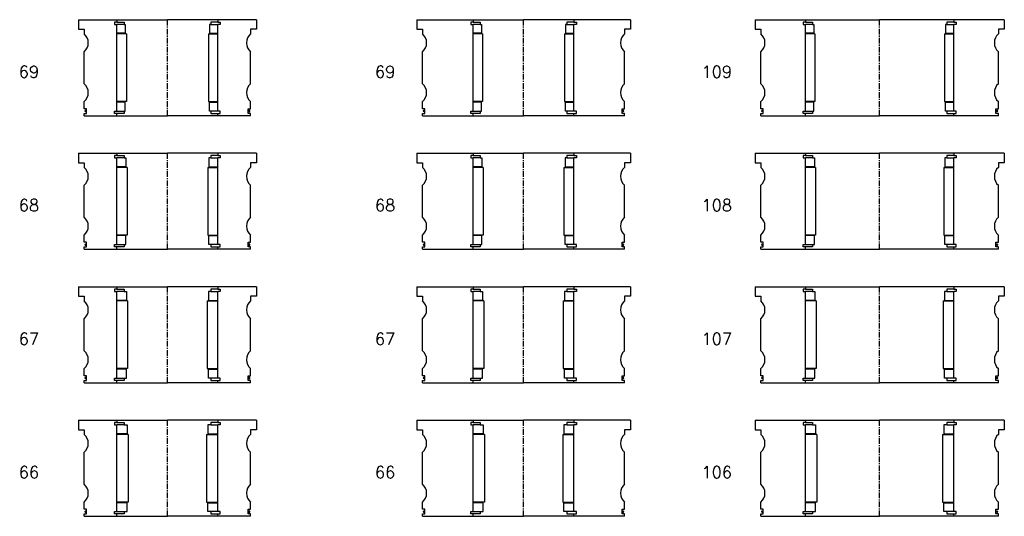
# Model space of a CAD drawing. Extents: x -2018 to 705, y -3434 to 10376.
# Tile 26 of 50: x -124 to 705, y 2083 to 2502. Entities that reach past the tile are written whole.
import ezdxf

# ---------------------------------------------------------------- set-up
doc = ezdxf.new("R2010")
doc.units = 0
doc.header["$LTSCALE"] = 0.15
doc.linetypes.add('CENTER', pattern=[50.8, 31.75, -6.35, 6.35, -6.35])
doc.layers.get('0').update_dxf_attribs({"linetype": 'CONTINUOUS'})
doc.layers.add('CENTER', color=9, linetype='CENTER')
doc.styles.add('ROMANS', font='romans')

# ---------------------------------------------------------------- blocks, each defined once
blk = doc.blocks.new('6S109210T')
for p, q in [((-105, 40.5), (-62.5, 40.5)), ((-105, 40.5), (-105, 32.5)), ((-62.5, 38.5), (-64.5, 38.5)), ((-64.5, 38.5), (-64.5, 36.5)), ((-64.5, 36.5), (-62.5, 36.5)), ((-62.5, 40.5), (0, 40.5)), ((-62.5, 40.5), (-62.5, 38.5)), ((-62.5, 38.5), (-56.5, 38.5)), ((-62.5, -36.5), (-62.5, 36.5)), ((-56.5, 36.5), (-62.5, 36.5)), ((-56.5, 38.5), (-56.5, 36.5)), ((-56.5, 36.5), (-55.5, 36.5)), ((-55.5, 36.5), (-55.5, 29)), ((62.5, 40.5), (0, 40.5)), ((56.5, 36.5), (55.5, 36.5)), ((55.5, 36.5), (55.5, 29)), ((62.5, 38.5), (56.5, 38.5)), ((56.5, 38.5), (56.5, 36.5)), ((56.5, 36.5), (62.5, 36.5)), ((62.5, 40.5), (62.5, 38.5)), ((105, 40.5), (62.5, 40.5)), ((62.5, 38.5), (64.5, 38.5)), ((64.5, 36.5), (62.5, 36.5)), ((62.5, -36.5), (62.5, 36.5)), ((64.5, 38.5), (64.5, 36.5)), ((105, 40.5), (105, 32.5)), ((-105, 32.5), (-100, 32.5)), ((-100, 32.5), (-100, 28.5)), ((-55.5, 29), (-62.5, 29)), ((-54.5, 28.5), (-62.5, 28.5)), ((-54.5, 28.5), (-54.5, -28.5)), ((54.5, 28.5), (54.5, -28.5)), ((54.5, 28.5), (62.5, 28.5)), ((55.5, 29), (62.5, 29)), ((100, 32.5), (100, 28.5)), ((105, 32.5), (100, 32.5)), ((-100, -13.5), (-100, 13.5)), ((100, -13.5), (100, 13.5)), ((-100, -34.5), (-100, -28.5)), ((-54.5, -28.5), (-62.5, -28.5)), ((-55.5, -29), (-62.5, -29)), ((-55.5, -36.5), (-55.5, -29)), ((54.5, -28.5), (62.5, -28.5)), ((55.5, -36.5), (55.5, -29)), ((55.5, -29), (62.5, -29)), ((100, -34.5), (100, -28.5)), ((-98, -34.5), (-100, -34.5)), ((-100, -40.5), (-100, -38.5)), ((-100, -38.5), (-98, -38.5)), ((-100, -40.5), (-62.5, -40.5)), ((-98, -38.5), (-98, -34.5)), ((-64.5, -38.5), (-64.5, -36.5)), ((-64.5, -36.5), (-62.5, -36.5)), ((-62.5, -38.5), (-64.5, -38.5)), ((-62.5, -36.5), (-56.5, -36.5)), ((-62.5, -40.5), (-62.5, -38.5)), ((-56.5, -38.5), (-62.5, -38.5)), ((-62.5, -40.5), (0, -40.5)), ((-56.5, -36.5), (-56.5, -38.5)), ((-56.5, -36.5), (-55.5, -36.5)), ((62.5, -40.5), (0, -40.5)), ((56.5, -36.5), (55.5, -36.5)), ((62.5, -36.5), (56.5, -36.5)), ((56.5, -36.5), (56.5, -38.5)), ((56.5, -38.5), (62.5, -38.5)), ((64.5, -36.5), (62.5, -36.5)), ((62.5, -40.5), (62.5, -38.5)), ((62.5, -38.5), (64.5, -38.5)), ((100, -40.5), (62.5, -40.5)), ((64.5, -38.5), (64.5, -36.5)), ((98, -38.5), (98, -34.5)), ((98, -34.5), (100, -34.5)), ((100, -38.5), (98, -38.5)), ((100, -40.5), (100, -38.5))]:
    blk.add_line(p, q)
for centre, radius, start, end in [((-106.61, 21), 10, 311.40962, 48.59038), ((106.61, 21), 10, 131.40962, 228.59038), ((-106.61, -21), 10, 311.40962, 48.59038), ((106.61, -21), 10, 131.40962, 228.59038), ((-98.98, -36.52), 0.525, 0, 180), ((-98.98, -36.52), 0.525, 180, 0), ((98.98, -36.52), 0.525, 0, 180), ((98.98, -36.52), 0.525, 180, 0)]:
    blk.add_arc(centre, radius, start, end)
at = {"layer": 'CENTER'}
blk.add_line((0, -40.5), (0, 40.5), dxfattribs=at)
blk = doc.blocks.new('6S108210T')
for p, q in [((-105, 40.5), (-62.5, 40.5)), ((-105, 40.5), (-105, 32.5)), ((-62.5, 38.5), (-64.5, 38.5)), ((-64.5, 38.5), (-64.5, 36.5)), ((-64.5, 36.5), (-62.5, 36.5)), ((-62.5, 40.5), (0, 40.5)), ((-62.5, 40.5), (-62.5, 38.5)), ((-62.5, 38.5), (-56.5, 38.5)), ((-62.5, -36.5), (-62.5, 36.5)), ((-56.5, 36.5), (-62.5, 36.5)), ((-56.5, 38.5), (-56.5, 36.5)), ((-56.5, 36.5), (-55, 36.5)), ((-55, 36.5), (-55, 29)), ((62.5, 40.5), (0, 40.5)), ((56.5, 36.5), (55, 36.5)), ((55, 36.5), (55, 29)), ((62.5, 38.5), (56.5, 38.5)), ((56.5, 38.5), (56.5, 36.5)), ((56.5, 36.5), (62.5, 36.5)), ((62.5, 40.5), (62.5, 38.5)), ((105, 40.5), (62.5, 40.5)), ((62.5, 38.5), (64.5, 38.5)), ((64.5, 36.5), (62.5, 36.5)), ((62.5, -36.5), (62.5, 36.5)), ((64.5, 38.5), (64.5, 36.5)), ((105, 40.5), (105, 32.5)), ((-105, 32.5), (-100, 32.5)), ((-100, 32.5), (-100, 28.5)), ((-55, 29), (-62.5, 29)), ((-54, 28.5), (-62.5, 28.5)), ((-54, 28.5), (-54, -28.5)), ((54, 28.5), (54, -28.5)), ((54, 28.5), (62.5, 28.5)), ((55, 29), (62.5, 29)), ((100, 32.5), (100, 28.5)), ((105, 32.5), (100, 32.5)), ((-100, -13.5), (-100, 13.5)), ((100, -13.5), (100, 13.5)), ((-100, -34.5), (-100, -28.5)), ((-54, -28.5), (-62.5, -28.5)), ((-55, -29), (-62.5, -29)), ((-55, -36.5), (-55, -29)), ((54, -28.5), (62.5, -28.5)), ((55, -36.5), (55, -29)), ((55, -29), (62.5, -29)), ((100, -34.5), (100, -28.5)), ((-98, -34.5), (-100, -34.5)), ((-100, -40.5), (-100, -38.5)), ((-100, -38.5), (-98, -38.5)), ((-100, -40.5), (-62.5, -40.5)), ((-98, -38.5), (-98, -34.5)), ((-64.5, -38.5), (-64.5, -36.5)), ((-64.5, -36.5), (-62.5, -36.5)), ((-62.5, -38.5), (-64.5, -38.5)), ((-62.5, -36.5), (-56.5, -36.5)), ((-62.5, -40.5), (-62.5, -38.5)), ((-56.5, -38.5), (-62.5, -38.5)), ((-62.5, -40.5), (0, -40.5)), ((-56.5, -36.5), (-56.5, -38.5)), ((-56.5, -36.5), (-55, -36.5)), ((62.5, -40.5), (0, -40.5)), ((56.5, -36.5), (55, -36.5)), ((62.5, -36.5), (56.5, -36.5)), ((56.5, -36.5), (56.5, -38.5)), ((56.5, -38.5), (62.5, -38.5)), ((64.5, -36.5), (62.5, -36.5)), ((62.5, -40.5), (62.5, -38.5)), ((62.5, -38.5), (64.5, -38.5)), ((100, -40.5), (62.5, -40.5)), ((64.5, -38.5), (64.5, -36.5)), ((98, -38.5), (98, -34.5)), ((98, -34.5), (100, -34.5)), ((100, -38.5), (98, -38.5)), ((100, -40.5), (100, -38.5))]:
    blk.add_line(p, q)
for centre, radius, start, end in [((-106.61, 21), 10, 311.40962, 48.59038), ((106.61, 21), 10, 131.40962, 228.59038), ((-106.61, -21), 10, 311.40962, 48.59038), ((106.61, -21), 10, 131.40962, 228.59038), ((-98.98, -36.52), 0.525, 0, 180), ((-98.98, -36.52), 0.525, 180, 0), ((98.98, -36.52), 0.525, 0, 180), ((98.98, -36.52), 0.525, 180, 0)]:
    blk.add_arc(centre, radius, start, end)
at = {"layer": 'CENTER'}
blk.add_line((0, -40.5), (0, 40.5), dxfattribs=at)
blk = doc.blocks.new('6S107210T')
for p, q in [((-105, 40.5), (-62.5, 40.5)), ((-105, 40.5), (-105, 32.5)), ((-62.5, 38.5), (-64.5, 38.5)), ((-64.5, 38.5), (-64.5, 36.5)), ((-64.5, 36.5), (-62.5, 36.5)), ((-62.5, 40.5), (0, 40.5)), ((-62.5, 40.5), (-62.5, 38.5)), ((-62.5, 38.5), (-56.5, 38.5)), ((-62.5, -36.5), (-62.5, 36.5)), ((-56.5, 36.5), (-62.5, 36.5)), ((-56.5, 38.5), (-56.5, 36.5)), ((-56.5, 36.5), (-54.5, 36.5)), ((-54.5, 36.5), (-54.5, 29)), ((62.5, 40.5), (0, 40.5)), ((56.5, 36.5), (54.5, 36.5)), ((54.5, 36.5), (54.5, 29)), ((62.5, 38.5), (56.5, 38.5)), ((56.5, 38.5), (56.5, 36.5)), ((56.5, 36.5), (62.5, 36.5)), ((62.5, 40.5), (62.5, 38.5)), ((105, 40.5), (62.5, 40.5)), ((62.5, 38.5), (64.5, 38.5)), ((64.5, 36.5), (62.5, 36.5)), ((62.5, -36.5), (62.5, 36.5)), ((64.5, 38.5), (64.5, 36.5)), ((105, 40.5), (105, 32.5)), ((-105, 32.5), (-100, 32.5)), ((-100, 32.5), (-100, 28.5)), ((-54.5, 29), (-62.5, 29)), ((-53.5, 28.5), (-62.5, 28.5)), ((-53.5, 28.5), (-53.5, -28.5)), ((53.5, 28.5), (53.5, -28.5)), ((53.5, 28.5), (62.5, 28.5)), ((54.5, 29), (62.5, 29)), ((100, 32.5), (100, 28.5)), ((105, 32.5), (100, 32.5)), ((-100, -13.5), (-100, 13.5)), ((100, -13.5), (100, 13.5)), ((-100, -34.5), (-100, -28.5)), ((-53.5, -28.5), (-62.5, -28.5)), ((-54.5, -29), (-62.5, -29)), ((-54.5, -36.5), (-54.5, -29)), ((53.5, -28.5), (62.5, -28.5)), ((54.5, -36.5), (54.5, -29)), ((54.5, -29), (62.5, -29)), ((100, -34.5), (100, -28.5)), ((-98, -34.5), (-100, -34.5)), ((-100, -40.5), (-100, -38.5)), ((-100, -38.5), (-98, -38.5)), ((-100, -40.5), (-62.5, -40.5)), ((-98, -38.5), (-98, -34.5)), ((-64.5, -38.5), (-64.5, -36.5)), ((-64.5, -36.5), (-62.5, -36.5)), ((-62.5, -38.5), (-64.5, -38.5)), ((-62.5, -36.5), (-56.5, -36.5)), ((-62.5, -40.5), (-62.5, -38.5)), ((-56.5, -38.5), (-62.5, -38.5)), ((-62.5, -40.5), (0, -40.5)), ((-56.5, -36.5), (-56.5, -38.5)), ((-56.5, -36.5), (-54.5, -36.5)), ((62.5, -40.5), (0, -40.5)), ((56.5, -36.5), (54.5, -36.5)), ((62.5, -36.5), (56.5, -36.5)), ((56.5, -36.5), (56.5, -38.5)), ((56.5, -38.5), (62.5, -38.5)), ((64.5, -36.5), (62.5, -36.5)), ((62.5, -40.5), (62.5, -38.5)), ((62.5, -38.5), (64.5, -38.5)), ((100, -40.5), (62.5, -40.5)), ((64.5, -38.5), (64.5, -36.5)), ((98, -38.5), (98, -34.5)), ((98, -34.5), (100, -34.5)), ((100, -38.5), (98, -38.5)), ((100, -40.5), (100, -38.5))]:
    blk.add_line(p, q)
for centre, radius, start, end in [((-106.61, 21), 10, 311.40962, 48.59038), ((106.61, 21), 10, 131.40962, 228.59038), ((-106.61, -21), 10, 311.40962, 48.59038), ((106.61, -21), 10, 131.40962, 228.59038), ((-98.98, -36.52), 0.525, 0, 180), ((-98.98, -36.52), 0.525, 180, 0), ((98.98, -36.52), 0.525, 0, 180), ((98.98, -36.52), 0.525, 180, 0)]:
    blk.add_arc(centre, radius, start, end)
at = {"layer": 'CENTER'}
blk.add_line((0, -40.5), (0, 40.5), dxfattribs=at)
blk = doc.blocks.new('6S106210T')
for p, q in [((-105, 40.5), (-62.5, 40.5)), ((-105, 40.5), (-105, 32.5)), ((-62.5, 38.5), (-64.5, 38.5)), ((-64.5, 38.5), (-64.5, 36.5)), ((-64.5, 36.5), (-62.5, 36.5)), ((-62.5, 40.5), (0, 40.5)), ((-62.5, 40.5), (-62.5, 38.5)), ((-62.5, 38.5), (-56.5, 38.5)), ((-62.5, -36.5), (-62.5, 36.5)), ((-56.5, 36.5), (-62.5, 36.5)), ((-56.5, 38.5), (-56.5, 36.5)), ((-56.5, 36.5), (-54, 36.5)), ((-54, 36.5), (-54, 29)), ((62.5, 40.5), (0, 40.5)), ((56.5, 36.5), (54, 36.5)), ((54, 36.5), (54, 29)), ((62.5, 38.5), (56.5, 38.5)), ((56.5, 38.5), (56.5, 36.5)), ((56.5, 36.5), (62.5, 36.5)), ((62.5, 40.5), (62.5, 38.5)), ((105, 40.5), (62.5, 40.5)), ((62.5, 38.5), (64.5, 38.5)), ((64.5, 36.5), (62.5, 36.5)), ((62.5, -36.5), (62.5, 36.5)), ((64.5, 38.5), (64.5, 36.5)), ((105, 40.5), (105, 32.5)), ((-105, 32.5), (-100, 32.5)), ((-100, 32.5), (-100, 28.5)), ((-54, 29), (-62.5, 29)), ((-53, 28.5), (-62.5, 28.5)), ((-53, 28.5), (-53, -28.5)), ((53, 28.5), (53, -28.5)), ((53, 28.5), (62.5, 28.5)), ((54, 29), (62.5, 29)), ((100, 32.5), (100, 28.5)), ((105, 32.5), (100, 32.5)), ((-100, -13.5), (-100, 13.5)), ((100, -13.5), (100, 13.5)), ((-100, -34.5), (-100, -28.5)), ((-53, -28.5), (-62.5, -28.5)), ((-54, -29), (-62.5, -29)), ((-54, -36.5), (-54, -29)), ((53, -28.5), (62.5, -28.5)), ((54, -36.5), (54, -29)), ((54, -29), (62.5, -29)), ((100, -34.5), (100, -28.5)), ((-98, -34.5), (-100, -34.5)), ((-100, -40.5), (-100, -38.5)), ((-100, -38.5), (-98, -38.5)), ((-100, -40.5), (-62.5, -40.5)), ((-98, -38.5), (-98, -34.5)), ((-64.5, -38.5), (-64.5, -36.5)), ((-64.5, -36.5), (-62.5, -36.5)), ((-62.5, -38.5), (-64.5, -38.5)), ((-62.5, -36.5), (-56.5, -36.5)), ((-62.5, -40.5), (-62.5, -38.5)), ((-56.5, -38.5), (-62.5, -38.5)), ((-62.5, -40.5), (0, -40.5)), ((-56.5, -36.5), (-56.5, -38.5)), ((-56.5, -36.5), (-54, -36.5)), ((62.5, -40.5), (0, -40.5)), ((56.5, -36.5), (54, -36.5)), ((62.5, -36.5), (56.5, -36.5)), ((56.5, -36.5), (56.5, -38.5)), ((56.5, -38.5), (62.5, -38.5)), ((64.5, -36.5), (62.5, -36.5)), ((62.5, -40.5), (62.5, -38.5)), ((62.5, -38.5), (64.5, -38.5)), ((100, -40.5), (62.5, -40.5)), ((64.5, -38.5), (64.5, -36.5)), ((98, -38.5), (98, -34.5)), ((98, -34.5), (100, -34.5)), ((100, -38.5), (98, -38.5)), ((100, -40.5), (100, -38.5))]:
    blk.add_line(p, q)
for centre, radius, start, end in [((-106.61, 21), 10, 311.40962, 48.59038), ((106.61, 21), 10, 131.40962, 228.59038), ((-106.61, -21), 10, 311.40962, 48.59038), ((106.61, -21), 10, 131.40962, 228.59038), ((-98.98, -36.52), 0.525, 0, 180), ((-98.98, -36.52), 0.525, 180, 0), ((98.98, -36.52), 0.525, 0, 180), ((98.98, -36.52), 0.525, 180, 0)]:
    blk.add_arc(centre, radius, start, end)
at = {"layer": 'CENTER'}
blk.add_line((0, -40.5), (0, 40.5), dxfattribs=at)
blk = doc.blocks.new('6S069180T')
for p, q in [((-90, 40.5), (-42.5, 40.5)), ((-90, 40.5), (-90, 32.5)), ((-42.5, 38.5), (-44.5, 38.5)), ((-44.5, 38.5), (-44.5, 36.5)), ((-44.5, 36.5), (-42.5, 36.5)), ((-42.5, 40.5), (0, 40.5)), ((-42.5, 40.5), (-42.5, 38.5)), ((-42.5, 38.5), (-36.5, 38.5)), ((-42.5, -36.5), (-42.5, 36.5)), ((-36.5, 36.5), (-42.5, 36.5)), ((-36.5, 38.5), (-36.5, 36.5)), ((-36.5, 36.5), (-35.5, 36.5)), ((-35.5, 36.5), (-35.5, 29)), ((42.5, 40.5), (0, 40.5)), ((36.5, 36.5), (35.5, 36.5)), ((35.5, 36.5), (35.5, 29)), ((42.5, 38.5), (36.5, 38.5)), ((36.5, 38.5), (36.5, 36.5)), ((36.5, 36.5), (42.5, 36.5)), ((42.5, 40.5), (42.5, 38.5)), ((90, 40.5), (42.5, 40.5)), ((42.5, 38.5), (44.5, 38.5)), ((44.5, 36.5), (42.5, 36.5)), ((42.5, -36.5), (42.5, 36.5)), ((44.5, 38.5), (44.5, 36.5)), ((90, 40.5), (90, 32.5)), ((-90, 32.5), (-85, 32.5)), ((-85, 32.5), (-85, 28.5)), ((-35.5, 29), (-42.5, 29)), ((-34.5, 28.5), (-42.5, 28.5)), ((-34.5, 28.5), (-34.5, -28.5)), ((34.5, 28.5), (34.5, -28.5)), ((34.5, 28.5), (42.5, 28.5)), ((35.5, 29), (42.5, 29)), ((85, 32.5), (85, 28.5)), ((90, 32.5), (85, 32.5)), ((-85, -13.5), (-85, 13.5)), ((85, -13.5), (85, 13.5)), ((-85, -34.5), (-85, -28.5)), ((-34.5, -28.5), (-42.5, -28.5)), ((-35.5, -29), (-42.5, -29)), ((-35.5, -36.5), (-35.5, -29)), ((34.5, -28.5), (42.5, -28.5)), ((35.5, -36.5), (35.5, -29)), ((35.5, -29), (42.5, -29)), ((85, -34.5), (85, -28.5)), ((-83, -34.5), (-85, -34.5)), ((-85, -40.5), (-85, -38.5)), ((-85, -38.5), (-83, -38.5)), ((-85, -40.5), (-42.5, -40.5)), ((-83, -38.5), (-83, -34.5)), ((-44.5, -38.5), (-44.5, -36.5)), ((-44.5, -36.5), (-42.5, -36.5)), ((-42.5, -38.5), (-44.5, -38.5)), ((-42.5, -36.5), (-36.5, -36.5)), ((-42.5, -40.5), (-42.5, -38.5)), ((-36.5, -38.5), (-42.5, -38.5)), ((-42.5, -40.5), (0, -40.5)), ((-36.5, -36.5), (-36.5, -38.5)), ((-36.5, -36.5), (-35.5, -36.5)), ((42.5, -40.5), (0, -40.5)), ((36.5, -36.5), (35.5, -36.5)), ((42.5, -36.5), (36.5, -36.5)), ((36.5, -36.5), (36.5, -38.5)), ((36.5, -38.5), (42.5, -38.5)), ((44.5, -36.5), (42.5, -36.5)), ((42.5, -40.5), (42.5, -38.5)), ((42.5, -38.5), (44.5, -38.5)), ((85, -40.5), (42.5, -40.5)), ((44.5, -38.5), (44.5, -36.5)), ((83, -38.5), (83, -34.5)), ((83, -34.5), (85, -34.5)), ((85, -38.5), (83, -38.5)), ((85, -40.5), (85, -38.5))]:
    blk.add_line(p, q)
for centre, radius, start, end in [((-91.61, 21), 10, 311.40962, 48.59038), ((91.61, 21), 10, 131.40962, 228.59038), ((-91.61, -21), 10, 311.40962, 48.59038), ((91.61, -21), 10, 131.40962, 228.59038), ((-83.98, -36.52), 0.525, 0, 180), ((-83.98, -36.52), 0.525, 180, 0), ((83.98, -36.52), 0.525, 0, 180), ((83.98, -36.52), 0.525, 180, 0)]:
    blk.add_arc(centre, radius, start, end)
at = {"layer": 'CENTER'}
blk.add_line((0, -40.5), (0, 40.5), dxfattribs=at)
blk = doc.blocks.new('6S069150T')
for p, q in [((-75, 40.5), (-42.5, 40.5)), ((-75, 40.5), (-75, 32.5)), ((-42.5, 38.5), (-44.5, 38.5)), ((-44.5, 38.5), (-44.5, 36.5)), ((-44.5, 36.5), (-42.5, 36.5)), ((-42.5, 40.5), (0, 40.5)), ((-42.5, 40.5), (-42.5, 38.5)), ((-42.5, 38.5), (-36.5, 38.5)), ((-42.5, -36.5), (-42.5, 36.5)), ((-36.5, 36.5), (-42.5, 36.5)), ((-36.5, 38.5), (-36.5, 36.5)), ((-36.5, 36.5), (-35.5, 36.5)), ((-35.5, 36.5), (-35.5, 29)), ((42.5, 40.5), (0, 40.5)), ((36.5, 36.5), (35.5, 36.5)), ((35.5, 36.5), (35.5, 29)), ((42.5, 38.5), (36.5, 38.5)), ((36.5, 38.5), (36.5, 36.5)), ((36.5, 36.5), (42.5, 36.5)), ((42.5, 40.5), (42.5, 38.5)), ((75, 40.5), (42.5, 40.5)), ((42.5, 38.5), (44.5, 38.5)), ((44.5, 36.5), (42.5, 36.5)), ((42.5, -36.5), (42.5, 36.5)), ((44.5, 38.5), (44.5, 36.5)), ((75, 40.5), (75, 32.5)), ((-75, 32.5), (-70, 32.5)), ((-70, 32.5), (-70, 28.5)), ((-35.5, 29), (-42.5, 29)), ((-34.5, 28.5), (-42.5, 28.5)), ((-34.5, 28.5), (-34.5, -28.5)), ((34.5, 28.5), (34.5, -28.5)), ((34.5, 28.5), (42.5, 28.5)), ((35.5, 29), (42.5, 29)), ((70, 32.5), (70, 28.5)), ((75, 32.5), (70, 32.5)), ((-70, -13.5), (-70, 13.5)), ((70, -13.5), (70, 13.5)), ((-70, -34.5), (-70, -28.5)), ((-34.5, -28.5), (-42.5, -28.5)), ((-35.5, -29), (-42.5, -29)), ((-35.5, -36.5), (-35.5, -29)), ((34.5, -28.5), (42.5, -28.5)), ((35.5, -36.5), (35.5, -29)), ((35.5, -29), (42.5, -29)), ((70, -34.5), (70, -28.5)), ((-68, -34.5), (-70, -34.5)), ((-70, -40.5), (-70, -38.5)), ((-70, -38.5), (-68, -38.5)), ((-70, -40.5), (-42.5, -40.5)), ((-68, -38.5), (-68, -34.5)), ((-44.5, -38.5), (-44.5, -36.5)), ((-44.5, -36.5), (-42.5, -36.5)), ((-42.5, -38.5), (-44.5, -38.5)), ((-42.5, -36.5), (-36.5, -36.5)), ((-42.5, -40.5), (-42.5, -38.5)), ((-36.5, -38.5), (-42.5, -38.5)), ((-42.5, -40.5), (0, -40.5)), ((-36.5, -36.5), (-36.5, -38.5)), ((-36.5, -36.5), (-35.5, -36.5)), ((42.5, -40.5), (0, -40.5)), ((36.5, -36.5), (35.5, -36.5)), ((42.5, -36.5), (36.5, -36.5)), ((36.5, -36.5), (36.5, -38.5)), ((36.5, -38.5), (42.5, -38.5)), ((44.5, -36.5), (42.5, -36.5)), ((42.5, -40.5), (42.5, -38.5)), ((42.5, -38.5), (44.5, -38.5)), ((70, -40.5), (42.5, -40.5)), ((44.5, -38.5), (44.5, -36.5)), ((68, -38.5), (68, -34.5)), ((68, -34.5), (70, -34.5)), ((70, -38.5), (68, -38.5)), ((70, -40.5), (70, -38.5))]:
    blk.add_line(p, q)
for centre, radius, start, end in [((-76.61, 21), 10, 311.40962, 48.59038), ((76.61, 21), 10, 131.40962, 228.59038), ((-76.61, -21), 10, 311.40962, 48.59038), ((76.61, -21), 10, 131.40962, 228.59038), ((-68.98, -36.52), 0.525, 0, 180), ((-68.98, -36.52), 0.525, 180, 0), ((68.98, -36.52), 0.525, 0, 180), ((68.98, -36.52), 0.525, 180, 0)]:
    blk.add_arc(centre, radius, start, end)
at = {"layer": 'CENTER'}
blk.add_line((0, -40.5), (0, 40.5), dxfattribs=at)
blk = doc.blocks.new('6S068180T')
for p, q in [((-90, 40.5), (-42.5, 40.5)), ((-90, 40.5), (-90, 32.5)), ((-42.5, 38.5), (-44.5, 38.5)), ((-44.5, 38.5), (-44.5, 36.5)), ((-44.5, 36.5), (-42.5, 36.5)), ((-42.5, 40.5), (0, 40.5)), ((-42.5, 40.5), (-42.5, 38.5)), ((-42.5, 38.5), (-36.5, 38.5)), ((-42.5, -36.5), (-42.5, 36.5)), ((-36.5, 36.5), (-42.5, 36.5)), ((-36.5, 38.5), (-36.5, 36.5)), ((-36.5, 36.5), (-35, 36.5)), ((-35, 36.5), (-35, 29)), ((42.5, 40.5), (0, 40.5)), ((36.5, 36.5), (35, 36.5)), ((35, 36.5), (35, 29)), ((42.5, 38.5), (36.5, 38.5)), ((36.5, 38.5), (36.5, 36.5)), ((36.5, 36.5), (42.5, 36.5)), ((42.5, 40.5), (42.5, 38.5)), ((90, 40.5), (42.5, 40.5)), ((42.5, 38.5), (44.5, 38.5)), ((44.5, 36.5), (42.5, 36.5)), ((42.5, -36.5), (42.5, 36.5)), ((44.5, 38.5), (44.5, 36.5)), ((90, 40.5), (90, 32.5)), ((-90, 32.5), (-85, 32.5)), ((-85, 32.5), (-85, 28.5)), ((-35, 29), (-42.5, 29)), ((-34, 28.5), (-42.5, 28.5)), ((-34, 28.5), (-34, -28.5)), ((34, 28.5), (34, -28.5)), ((34, 28.5), (42.5, 28.5)), ((35, 29), (42.5, 29)), ((85, 32.5), (85, 28.5)), ((90, 32.5), (85, 32.5)), ((-85, -13.5), (-85, 13.5)), ((85, -13.5), (85, 13.5)), ((-85, -34.5), (-85, -28.5)), ((-34, -28.5), (-42.5, -28.5)), ((-35, -29), (-42.5, -29)), ((-35, -36.5), (-35, -29)), ((34, -28.5), (42.5, -28.5)), ((35, -36.5), (35, -29)), ((35, -29), (42.5, -29)), ((85, -34.5), (85, -28.5)), ((-83, -34.5), (-85, -34.5)), ((-85, -40.5), (-85, -38.5)), ((-85, -38.5), (-83, -38.5)), ((-85, -40.5), (-42.5, -40.5)), ((-83, -38.5), (-83, -34.5)), ((-44.5, -38.5), (-44.5, -36.5)), ((-44.5, -36.5), (-42.5, -36.5)), ((-42.5, -38.5), (-44.5, -38.5)), ((-42.5, -36.5), (-36.5, -36.5)), ((-42.5, -40.5), (-42.5, -38.5)), ((-36.5, -38.5), (-42.5, -38.5)), ((-42.5, -40.5), (0, -40.5)), ((-36.5, -36.5), (-36.5, -38.5)), ((-36.5, -36.5), (-35, -36.5)), ((42.5, -40.5), (0, -40.5)), ((36.5, -36.5), (35, -36.5)), ((42.5, -36.5), (36.5, -36.5)), ((36.5, -36.5), (36.5, -38.5)), ((36.5, -38.5), (42.5, -38.5)), ((44.5, -36.5), (42.5, -36.5)), ((42.5, -40.5), (42.5, -38.5)), ((42.5, -38.5), (44.5, -38.5)), ((85, -40.5), (42.5, -40.5)), ((44.5, -38.5), (44.5, -36.5)), ((83, -38.5), (83, -34.5)), ((83, -34.5), (85, -34.5)), ((85, -38.5), (83, -38.5)), ((85, -40.5), (85, -38.5))]:
    blk.add_line(p, q)
for centre, radius, start, end in [((-91.61, 21), 10, 311.40962, 48.59038), ((91.61, 21), 10, 131.40962, 228.59038), ((-91.61, -21), 10, 311.40962, 48.59038), ((91.61, -21), 10, 131.40962, 228.59038), ((-83.98, -36.52), 0.525, 0, 180), ((-83.98, -36.52), 0.525, 180, 0), ((83.98, -36.52), 0.525, 0, 180), ((83.98, -36.52), 0.525, 180, 0)]:
    blk.add_arc(centre, radius, start, end)
at = {"layer": 'CENTER'}
blk.add_line((0, -40.5), (0, 40.5), dxfattribs=at)
blk = doc.blocks.new('6S068150T')
for p, q in [((-75, 40.5), (-42.5, 40.5)), ((-75, 40.5), (-75, 32.5)), ((-42.5, 38.5), (-44.5, 38.5)), ((-44.5, 38.5), (-44.5, 36.5)), ((-44.5, 36.5), (-42.5, 36.5)), ((-42.5, 40.5), (0, 40.5)), ((-42.5, 40.5), (-42.5, 38.5)), ((-42.5, 38.5), (-36.5, 38.5)), ((-42.5, -36.5), (-42.5, 36.5)), ((-36.5, 36.5), (-42.5, 36.5)), ((-36.5, 38.5), (-36.5, 36.5)), ((-36.5, 36.5), (-35, 36.5)), ((-35, 36.5), (-35, 29)), ((42.5, 40.5), (0, 40.5)), ((36.5, 36.5), (35, 36.5)), ((35, 36.5), (35, 29)), ((42.5, 38.5), (36.5, 38.5)), ((36.5, 38.5), (36.5, 36.5)), ((36.5, 36.5), (42.5, 36.5)), ((42.5, 40.5), (42.5, 38.5)), ((75, 40.5), (42.5, 40.5)), ((42.5, 38.5), (44.5, 38.5)), ((44.5, 36.5), (42.5, 36.5)), ((42.5, -36.5), (42.5, 36.5)), ((44.5, 38.5), (44.5, 36.5)), ((75, 40.5), (75, 32.5)), ((-75, 32.5), (-70, 32.5)), ((-70, 32.5), (-70, 28.5)), ((-35, 29), (-42.5, 29)), ((-34, 28.5), (-42.5, 28.5)), ((-34, 28.5), (-34, -28.5)), ((34, 28.5), (34, -28.5)), ((34, 28.5), (42.5, 28.5)), ((35, 29), (42.5, 29)), ((70, 32.5), (70, 28.5)), ((75, 32.5), (70, 32.5)), ((-70, -13.5), (-70, 13.5)), ((70, -13.5), (70, 13.5)), ((-70, -34.5), (-70, -28.5)), ((-34, -28.5), (-42.5, -28.5)), ((-35, -29), (-42.5, -29)), ((-35, -36.5), (-35, -29)), ((34, -28.5), (42.5, -28.5)), ((35, -36.5), (35, -29)), ((35, -29), (42.5, -29)), ((70, -34.5), (70, -28.5)), ((-68, -34.5), (-70, -34.5)), ((-70, -40.5), (-70, -38.5)), ((-70, -38.5), (-68, -38.5)), ((-70, -40.5), (-42.5, -40.5)), ((-68, -38.5), (-68, -34.5)), ((-44.5, -38.5), (-44.5, -36.5)), ((-44.5, -36.5), (-42.5, -36.5)), ((-42.5, -38.5), (-44.5, -38.5)), ((-42.5, -36.5), (-36.5, -36.5)), ((-42.5, -40.5), (-42.5, -38.5)), ((-36.5, -38.5), (-42.5, -38.5)), ((-42.5, -40.5), (0, -40.5)), ((-36.5, -36.5), (-36.5, -38.5)), ((-36.5, -36.5), (-35, -36.5)), ((42.5, -40.5), (0, -40.5)), ((36.5, -36.5), (35, -36.5)), ((42.5, -36.5), (36.5, -36.5)), ((36.5, -36.5), (36.5, -38.5)), ((36.5, -38.5), (42.5, -38.5)), ((44.5, -36.5), (42.5, -36.5)), ((42.5, -40.5), (42.5, -38.5)), ((42.5, -38.5), (44.5, -38.5)), ((70, -40.5), (42.5, -40.5)), ((44.5, -38.5), (44.5, -36.5)), ((68, -38.5), (68, -34.5)), ((68, -34.5), (70, -34.5)), ((70, -38.5), (68, -38.5)), ((70, -40.5), (70, -38.5))]:
    blk.add_line(p, q)
for centre, radius, start, end in [((-76.61, 21), 10, 311.40962, 48.59038), ((76.61, 21), 10, 131.40962, 228.59038), ((-76.61, -21), 10, 311.40962, 48.59038), ((76.61, -21), 10, 131.40962, 228.59038), ((-68.98, -36.52), 0.525, 0, 180), ((-68.98, -36.52), 0.525, 180, 0), ((68.98, -36.52), 0.525, 0, 180), ((68.98, -36.52), 0.525, 180, 0)]:
    blk.add_arc(centre, radius, start, end)
at = {"layer": 'CENTER'}
blk.add_line((0, -40.5), (0, 40.5), dxfattribs=at)
blk = doc.blocks.new('6S067180T')
for p, q in [((-90, 40.5), (-42.5, 40.5)), ((-90, 40.5), (-90, 32.5)), ((-42.5, 38.5), (-44.5, 38.5)), ((-44.5, 38.5), (-44.5, 36.5)), ((-44.5, 36.5), (-42.5, 36.5)), ((-42.5, 40.5), (0, 40.5)), ((-42.5, 40.5), (-42.5, 38.5)), ((-42.5, 38.5), (-36.5, 38.5)), ((-42.5, -36.5), (-42.5, 36.5)), ((-36.5, 36.5), (-42.5, 36.5)), ((-36.5, 38.5), (-36.5, 36.5)), ((-36.5, 36.5), (-34.5, 36.5)), ((-34.5, 36.5), (-34.5, 29)), ((42.5, 40.5), (0, 40.5)), ((36.5, 36.5), (34.5, 36.5)), ((34.5, 36.5), (34.5, 29)), ((42.5, 38.5), (36.5, 38.5)), ((36.5, 38.5), (36.5, 36.5)), ((36.5, 36.5), (42.5, 36.5)), ((42.5, 40.5), (42.5, 38.5)), ((90, 40.5), (42.5, 40.5)), ((42.5, 38.5), (44.5, 38.5)), ((44.5, 36.5), (42.5, 36.5)), ((42.5, -36.5), (42.5, 36.5)), ((44.5, 38.5), (44.5, 36.5)), ((90, 40.5), (90, 32.5)), ((-90, 32.5), (-85, 32.5)), ((-85, 32.5), (-85, 28.5)), ((-34.5, 29), (-42.5, 29)), ((-33.5, 28.5), (-42.5, 28.5)), ((-33.5, 28.5), (-33.5, -28.5)), ((33.5, 28.5), (33.5, -28.5)), ((33.5, 28.5), (42.5, 28.5)), ((34.5, 29), (42.5, 29)), ((85, 32.5), (85, 28.5)), ((90, 32.5), (85, 32.5)), ((-85, -13.5), (-85, 13.5)), ((85, -13.5), (85, 13.5)), ((-85, -34.5), (-85, -28.5)), ((-33.5, -28.5), (-42.5, -28.5)), ((-34.5, -29), (-42.5, -29)), ((-34.5, -36.5), (-34.5, -29)), ((33.5, -28.5), (42.5, -28.5)), ((34.5, -36.5), (34.5, -29)), ((34.5, -29), (42.5, -29)), ((85, -34.5), (85, -28.5)), ((-83, -34.5), (-85, -34.5)), ((-85, -40.5), (-85, -38.5)), ((-85, -38.5), (-83, -38.5)), ((-85, -40.5), (-42.5, -40.5)), ((-83, -38.5), (-83, -34.5)), ((-44.5, -38.5), (-44.5, -36.5)), ((-44.5, -36.5), (-42.5, -36.5)), ((-42.5, -38.5), (-44.5, -38.5)), ((-42.5, -36.5), (-36.5, -36.5)), ((-42.5, -40.5), (-42.5, -38.5)), ((-36.5, -38.5), (-42.5, -38.5)), ((-42.5, -40.5), (0, -40.5)), ((-36.5, -36.5), (-36.5, -38.5)), ((-36.5, -36.5), (-34.5, -36.5)), ((42.5, -40.5), (0, -40.5)), ((36.5, -36.5), (34.5, -36.5)), ((42.5, -36.5), (36.5, -36.5)), ((36.5, -36.5), (36.5, -38.5)), ((36.5, -38.5), (42.5, -38.5)), ((44.5, -36.5), (42.5, -36.5)), ((42.5, -40.5), (42.5, -38.5)), ((42.5, -38.5), (44.5, -38.5)), ((85, -40.5), (42.5, -40.5)), ((44.5, -38.5), (44.5, -36.5)), ((83, -38.5), (83, -34.5)), ((83, -34.5), (85, -34.5)), ((85, -38.5), (83, -38.5)), ((85, -40.5), (85, -38.5))]:
    blk.add_line(p, q)
for centre, radius, start, end in [((-91.61, 21), 10, 311.40962, 48.59038), ((91.61, 21), 10, 131.40962, 228.59038), ((-91.61, -21), 10, 311.40962, 48.59038), ((91.61, -21), 10, 131.40962, 228.59038), ((-83.98, -36.52), 0.525, 0, 180), ((-83.98, -36.52), 0.525, 180, 0), ((83.98, -36.52), 0.525, 0, 180), ((83.98, -36.52), 0.525, 180, 0)]:
    blk.add_arc(centre, radius, start, end)
at = {"layer": 'CENTER'}
blk.add_line((0, -40.5), (0, 40.5), dxfattribs=at)
blk = doc.blocks.new('6S067150T')
for p, q in [((-75, 40.5), (-42.5, 40.5)), ((-75, 40.5), (-75, 32.5)), ((-42.5, 38.5), (-44.5, 38.5)), ((-44.5, 38.5), (-44.5, 36.5)), ((-44.5, 36.5), (-42.5, 36.5)), ((-42.5, 40.5), (0, 40.5)), ((-42.5, 40.5), (-42.5, 38.5)), ((-42.5, 38.5), (-36.5, 38.5)), ((-42.5, -36.5), (-42.5, 36.5)), ((-36.5, 36.5), (-42.5, 36.5)), ((-36.5, 38.5), (-36.5, 36.5)), ((-36.5, 36.5), (-34.5, 36.5)), ((-34.5, 36.5), (-34.5, 29)), ((42.5, 40.5), (0, 40.5)), ((36.5, 36.5), (34.5, 36.5)), ((34.5, 36.5), (34.5, 29)), ((42.5, 38.5), (36.5, 38.5)), ((36.5, 38.5), (36.5, 36.5)), ((36.5, 36.5), (42.5, 36.5)), ((42.5, 40.5), (42.5, 38.5)), ((75, 40.5), (42.5, 40.5)), ((42.5, 38.5), (44.5, 38.5)), ((44.5, 36.5), (42.5, 36.5)), ((42.5, -36.5), (42.5, 36.5)), ((44.5, 38.5), (44.5, 36.5)), ((75, 40.5), (75, 32.5)), ((-75, 32.5), (-70, 32.5)), ((-70, 32.5), (-70, 28.5)), ((-34.5, 29), (-42.5, 29)), ((-33.5, 28.5), (-42.5, 28.5)), ((-33.5, 28.5), (-33.5, -28.5)), ((33.5, 28.5), (33.5, -28.5)), ((33.5, 28.5), (42.5, 28.5)), ((34.5, 29), (42.5, 29)), ((70, 32.5), (70, 28.5)), ((75, 32.5), (70, 32.5)), ((-70, -13.5), (-70, 13.5)), ((70, -13.5), (70, 13.5)), ((-70, -34.5), (-70, -28.5)), ((-33.5, -28.5), (-42.5, -28.5)), ((-34.5, -29), (-42.5, -29)), ((-34.5, -36.5), (-34.5, -29)), ((33.5, -28.5), (42.5, -28.5)), ((34.5, -36.5), (34.5, -29)), ((34.5, -29), (42.5, -29)), ((70, -34.5), (70, -28.5)), ((-68, -34.5), (-70, -34.5)), ((-70, -40.5), (-70, -38.5)), ((-70, -38.5), (-68, -38.5)), ((-70, -40.5), (-42.5, -40.5)), ((-68, -38.5), (-68, -34.5)), ((-44.5, -38.5), (-44.5, -36.5)), ((-44.5, -36.5), (-42.5, -36.5)), ((-42.5, -38.5), (-44.5, -38.5)), ((-42.5, -36.5), (-36.5, -36.5)), ((-42.5, -40.5), (-42.5, -38.5)), ((-36.5, -38.5), (-42.5, -38.5)), ((-42.5, -40.5), (0, -40.5)), ((-36.5, -36.5), (-36.5, -38.5)), ((-36.5, -36.5), (-34.5, -36.5)), ((42.5, -40.5), (0, -40.5)), ((36.5, -36.5), (34.5, -36.5)), ((42.5, -36.5), (36.5, -36.5)), ((36.5, -36.5), (36.5, -38.5)), ((36.5, -38.5), (42.5, -38.5)), ((44.5, -36.5), (42.5, -36.5)), ((42.5, -40.5), (42.5, -38.5)), ((42.5, -38.5), (44.5, -38.5)), ((70, -40.5), (42.5, -40.5)), ((44.5, -38.5), (44.5, -36.5)), ((68, -38.5), (68, -34.5)), ((68, -34.5), (70, -34.5)), ((70, -38.5), (68, -38.5)), ((70, -40.5), (70, -38.5))]:
    blk.add_line(p, q)
for centre, radius, start, end in [((-76.61, 21), 10, 311.40962, 48.59038), ((76.61, 21), 10, 131.40962, 228.59038), ((-76.61, -21), 10, 311.40962, 48.59038), ((76.61, -21), 10, 131.40962, 228.59038), ((-68.98, -36.52), 0.525, 0, 180), ((-68.98, -36.52), 0.525, 180, 0), ((68.98, -36.52), 0.525, 0, 180), ((68.98, -36.52), 0.525, 180, 0)]:
    blk.add_arc(centre, radius, start, end)
at = {"layer": 'CENTER'}
blk.add_line((0, -40.5), (0, 40.5), dxfattribs=at)
blk = doc.blocks.new('6S066180T')
for p, q in [((-90, 40.5), (-42.5, 40.5)), ((-90, 40.5), (-90, 32.5)), ((-42.5, 38.5), (-44.5, 38.5)), ((-44.5, 38.5), (-44.5, 36.5)), ((-44.5, 36.5), (-42.5, 36.5)), ((-42.5, 40.5), (0, 40.5)), ((-42.5, 40.5), (-42.5, 38.5)), ((-42.5, 38.5), (-36.5, 38.5)), ((-42.5, -36.5), (-42.5, 36.5)), ((-36.5, 36.5), (-42.5, 36.5)), ((-36.5, 38.5), (-36.5, 36.5)), ((-36.5, 36.5), (-34, 36.5)), ((-34, 36.5), (-34, 29)), ((42.5, 40.5), (0, 40.5)), ((36.5, 36.5), (34, 36.5)), ((34, 36.5), (34, 29)), ((42.5, 38.5), (36.5, 38.5)), ((36.5, 38.5), (36.5, 36.5)), ((36.5, 36.5), (42.5, 36.5)), ((42.5, 40.5), (42.5, 38.5)), ((90, 40.5), (42.5, 40.5)), ((42.5, 38.5), (44.5, 38.5)), ((44.5, 36.5), (42.5, 36.5)), ((42.5, -36.5), (42.5, 36.5)), ((44.5, 38.5), (44.5, 36.5)), ((90, 40.5), (90, 32.5)), ((-90, 32.5), (-85, 32.5)), ((-85, 32.5), (-85, 28.5)), ((-34, 29), (-42.5, 29)), ((-33, 28.5), (-42.5, 28.5)), ((-33, 28.5), (-33, -28.5)), ((33, 28.5), (33, -28.5)), ((33, 28.5), (42.5, 28.5)), ((34, 29), (42.5, 29)), ((85, 32.5), (85, 28.5)), ((90, 32.5), (85, 32.5)), ((-85, -13.5), (-85, 13.5)), ((85, -13.5), (85, 13.5)), ((-85, -34.5), (-85, -28.5)), ((-33, -28.5), (-42.5, -28.5)), ((-34, -29), (-42.5, -29)), ((-34, -36.5), (-34, -29)), ((33, -28.5), (42.5, -28.5)), ((34, -36.5), (34, -29)), ((34, -29), (42.5, -29)), ((85, -34.5), (85, -28.5)), ((-83, -34.5), (-85, -34.5)), ((-85, -40.5), (-85, -38.5)), ((-85, -38.5), (-83, -38.5)), ((-85, -40.5), (-42.5, -40.5)), ((-83, -38.5), (-83, -34.5)), ((-44.5, -38.5), (-44.5, -36.5)), ((-44.5, -36.5), (-42.5, -36.5)), ((-42.5, -38.5), (-44.5, -38.5)), ((-42.5, -36.5), (-36.5, -36.5)), ((-42.5, -40.5), (-42.5, -38.5)), ((-36.5, -38.5), (-42.5, -38.5)), ((-42.5, -40.5), (0, -40.5)), ((-36.5, -36.5), (-36.5, -38.5)), ((-36.5, -36.5), (-34, -36.5)), ((42.5, -40.5), (0, -40.5)), ((36.5, -36.5), (34, -36.5)), ((42.5, -36.5), (36.5, -36.5)), ((36.5, -36.5), (36.5, -38.5)), ((36.5, -38.5), (42.5, -38.5)), ((44.5, -36.5), (42.5, -36.5)), ((42.5, -40.5), (42.5, -38.5)), ((42.5, -38.5), (44.5, -38.5)), ((85, -40.5), (42.5, -40.5)), ((44.5, -38.5), (44.5, -36.5)), ((83, -38.5), (83, -34.5)), ((83, -34.5), (85, -34.5)), ((85, -38.5), (83, -38.5)), ((85, -40.5), (85, -38.5))]:
    blk.add_line(p, q)
for centre, radius, start, end in [((-91.61, 21), 10, 311.40962, 48.59038), ((91.61, 21), 10, 131.40962, 228.59038), ((-91.61, -21), 10, 311.40962, 48.59038), ((91.61, -21), 10, 131.40962, 228.59038), ((-83.98, -36.52), 0.525, 0, 180), ((-83.98, -36.52), 0.525, 180, 0), ((83.98, -36.52), 0.525, 0, 180), ((83.98, -36.52), 0.525, 180, 0)]:
    blk.add_arc(centre, radius, start, end)
at = {"layer": 'CENTER'}
blk.add_line((0, -40.5), (0, 40.5), dxfattribs=at)
blk = doc.blocks.new('6S066150T')
for p, q in [((-75, 40.5), (-42.5, 40.5)), ((-75, 40.5), (-75, 32.5)), ((-42.5, 38.5), (-44.5, 38.5)), ((-44.5, 38.5), (-44.5, 36.5)), ((-44.5, 36.5), (-42.5, 36.5)), ((-42.5, 40.5), (0, 40.5)), ((-42.5, 40.5), (-42.5, 38.5)), ((-42.5, 38.5), (-36.5, 38.5)), ((-42.5, -36.5), (-42.5, 36.5)), ((-36.5, 36.5), (-42.5, 36.5)), ((-36.5, 38.5), (-36.5, 36.5)), ((-36.5, 36.5), (-34, 36.5)), ((-34, 36.5), (-34, 29)), ((42.5, 40.5), (0, 40.5)), ((36.5, 36.5), (34, 36.5)), ((34, 36.5), (34, 29)), ((42.5, 38.5), (36.5, 38.5)), ((36.5, 38.5), (36.5, 36.5)), ((36.5, 36.5), (42.5, 36.5)), ((42.5, 40.5), (42.5, 38.5)), ((75, 40.5), (42.5, 40.5)), ((42.5, 38.5), (44.5, 38.5)), ((44.5, 36.5), (42.5, 36.5)), ((42.5, -36.5), (42.5, 36.5)), ((44.5, 38.5), (44.5, 36.5)), ((75, 40.5), (75, 32.5)), ((-75, 32.5), (-70, 32.5)), ((-70, 32.5), (-70, 28.5)), ((-34, 29), (-42.5, 29)), ((-33, 28.5), (-42.5, 28.5)), ((-33, 28.5), (-33, -28.5)), ((33, 28.5), (33, -28.5)), ((33, 28.5), (42.5, 28.5)), ((34, 29), (42.5, 29)), ((70, 32.5), (70, 28.5)), ((75, 32.5), (70, 32.5)), ((-70, -13.5), (-70, 13.5)), ((70, -13.5), (70, 13.5)), ((-70, -34.5), (-70, -28.5)), ((-33, -28.5), (-42.5, -28.5)), ((-34, -29), (-42.5, -29)), ((-34, -36.5), (-34, -29)), ((33, -28.5), (42.5, -28.5)), ((34, -36.5), (34, -29)), ((34, -29), (42.5, -29)), ((70, -34.5), (70, -28.5)), ((-68, -34.5), (-70, -34.5)), ((-70, -40.5), (-70, -38.5)), ((-70, -38.5), (-68, -38.5)), ((-70, -40.5), (-42.5, -40.5)), ((-68, -38.5), (-68, -34.5)), ((-44.5, -38.5), (-44.5, -36.5)), ((-44.5, -36.5), (-42.5, -36.5)), ((-42.5, -38.5), (-44.5, -38.5)), ((-42.5, -36.5), (-36.5, -36.5)), ((-42.5, -40.5), (-42.5, -38.5)), ((-36.5, -38.5), (-42.5, -38.5)), ((-42.5, -40.5), (0, -40.5)), ((-36.5, -36.5), (-36.5, -38.5)), ((-36.5, -36.5), (-34, -36.5)), ((42.5, -40.5), (0, -40.5)), ((36.5, -36.5), (34, -36.5)), ((42.5, -36.5), (36.5, -36.5)), ((36.5, -36.5), (36.5, -38.5)), ((36.5, -38.5), (42.5, -38.5)), ((44.5, -36.5), (42.5, -36.5)), ((42.5, -40.5), (42.5, -38.5)), ((42.5, -38.5), (44.5, -38.5)), ((70, -40.5), (42.5, -40.5)), ((44.5, -38.5), (44.5, -36.5)), ((68, -38.5), (68, -34.5)), ((68, -34.5), (70, -34.5)), ((70, -38.5), (68, -38.5)), ((70, -40.5), (70, -38.5))]:
    blk.add_line(p, q)
for centre, radius, start, end in [((-76.61, 21), 10, 311.40962, 48.59038), ((76.61, 21), 10, 131.40962, 228.59038), ((-76.61, -21), 10, 311.40962, 48.59038), ((76.61, -21), 10, 131.40962, 228.59038), ((-68.98, -36.52), 0.525, 0, 180), ((-68.98, -36.52), 0.525, 180, 0), ((68.98, -36.52), 0.525, 0, 180), ((68.98, -36.52), 0.525, 180, 0)]:
    blk.add_arc(centre, radius, start, end)
at = {"layer": 'CENTER'}
blk.add_line((0, -40.5), (0, 40.5), dxfattribs=at)

msp = doc.modelspace()

# ---------------------------------------------------------------- block references
for name, p in [('6S069150T', (0, 2461)), ('6S069180T', (300, 2461)), ('6S109210T', (600, 2461)), ('6S068150T', (0, 2348.5)), ('6S068180T', (300, 2348.5)), ('6S108210T', (600, 2348.5)), ('6S067150T', (0, 2236)), ('6S067180T', (300, 2236)), ('6S107210T', (600, 2236)), ('6S066150T', (0, 2123.5)), ('6S066180T', (300, 2123.5)), ('6S106210T', (600, 2123.5))]:
    msp.add_blockref(name, p)

# ---------------------------------------------------------------- texts
at = {"style": 'ROMANS'}
for s, p in [('69', (-125.17, 2452.62)), ('69', (174.83, 2452.62)), ('109', (449.92, 2452.62)), ('68', (-125.17, 2340.12)), ('68', (174.83, 2340.12)), ('108', (449.92, 2340.12)), ('67', (-125.17, 2227.62)), ('67', (174.83, 2227.62)), ('107', (449.92, 2227.62)), ('66', (-125.17, 2115.12)), ('66', (174.83, 2115.12)), ('106', (449.92, 2115.12))]:
    msp.add_text(s, height=10, dxfattribs=at).set_placement(p)

doc.saveas('drawing.dxf')
